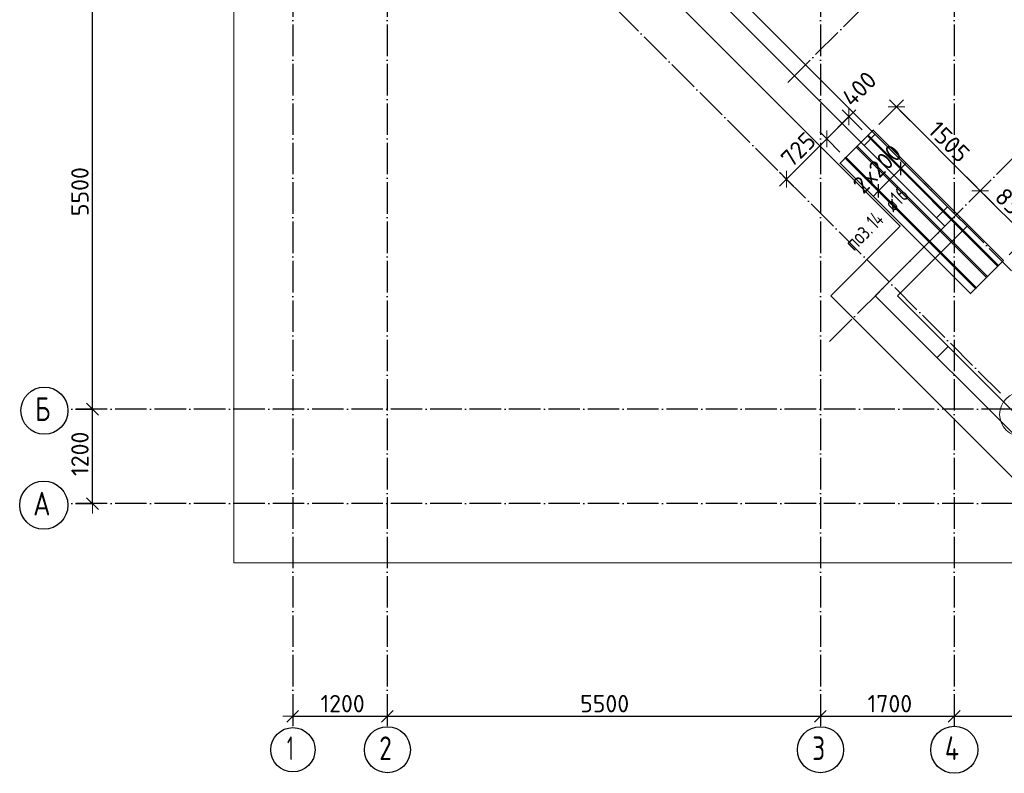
# Model space of a CAD drawing. Header units: millimetres. Extents: x -3483 to 105345, y -283423 to 72284.
# Tile 21 of 155: x 36532 to 49036, y -143423 to -133856. Entities that reach past the tile are written whole.
import ezdxf

# ---------------------------------------------------------------- set-up
doc = ezdxf.new("R2010")
doc.units = ezdxf.units.MM
doc.header["$PDMODE"] = 65
for name, pattern in [('______11', [500, 400, -50, 0, -50]), ('______2', [270, 200, -70]), ('______5', [1100, 800, -100, 100, -100])]:
    doc.linetypes.add(name, pattern=pattern)
for name, color, linetype, lineweight in [('Standard', 7, 'Continuous', 25), ('Размерная линия_ общее', 7, 'Continuous', 13), ('Стена_ общее', 7, 'Continuous', 35), ('Фундамент_ общее', 7, 'Continuous', 35)]:
    doc.layers.add(name, color=color, linetype=linetype, lineweight=lineweight)
doc.layers.add('Арм.стержн.Доп. Арм ниж.зоны У', color=7, linetype='Continuous', lineweight=35, true_color=0x1cff1c)
doc.layers.add('Осевая линия_ общее', color=7, linetype='______5', lineweight=13, true_color=0xa0a0a0)
doc.styles.add('ISOCPEUR', font='ISOCPEUR')
doc.dimstyles.new('DIMSTYLE_4', dxfattribs={"dimtxt": 220, "dimasz": 250, "dimexe": 0, "dimexo": 0, "dimgap": 110, "dimtad": 2, "dimdec": 0, "dimrnd": 5, "dimzin": 12, "dimdsep": 46, "dimtxsty": 'ISOCPEUR', "dimblk1": 'ALL_ML_STRICH', "dimblk2": 'ALL_ML_STRICH', "dimsah": 1, "dimcen": 0, "dimclrd": 7, "dimclre": 256, "dimclrt": 7, "dimadec": 0, "dimazin": 0, "dimtfac": 1, "dimtdec": 0, "dimtix": 1, "dimtmove": 2, "dimatfit": 3, "dimfxl": 0, "dimtzin": 0, "dimlwd": 0, "dimlwe": -3, "dimarcsym": 0})
doc.dimstyles.new('DIMSTYLE_5', dxfattribs={"dimtxt": 220, "dimasz": 250, "dimexe": 0, "dimexo": 0, "dimgap": 110, "dimtad": 2, "dimdec": 0, "dimrnd": 5, "dimzin": 12, "dimdsep": 46, "dimtxsty": 'ISOCPEUR', "dimblk1": 'ALL_ML_STRICH', "dimblk2": 'ALL_ML_STRICH', "dimsah": 1, "dimcen": 0, "dimclrd": 7, "dimclre": 256, "dimclrt": 7, "dimadec": 0, "dimazin": 0, "dimtfac": 1, "dimtdec": 0, "dimtix": 1, "dimtmove": 2, "dimatfit": 3, "dimfxl": 0, "dimtvp": 1.2, "dimtzin": 0, "dimlwd": 0, "dimlwe": -3, "dimarcsym": 0})

# ---------------------------------------------------------------- blocks, each defined once
blk = doc.blocks.new('ALL_ML_STRICH')
at = {"color": 0, "linetype": 'ByBlock', "lineweight": -2}
for p, q in [((-1, 0), (0.5, 0)), ((-0.3, -0.3), (0.3, 0.3)), ((0, -0.5), (0, 0.5))]:
    blk.add_line(p, q, dxfattribs=at)
blk = doc.blocks.new('*D86')
at = {"layer": 'DEFPOINTS', "color": 7, "linetype": 'Continuous', "lineweight": 13, "transparency": 33554687}
for p in [(37142, -138800), (37142, -140000), (37457, -140000)]:
    blk.add_point(p, dxfattribs=at)
at = {"layer": 'Размерная линия_ общее', "color": 253, "linetype": 'Continuous', "lineweight": -2, "true_color": 0xa0a0a0, "transparency": 33554687}
for p, q in [((37242, -138800), (37457, -138800)), ((37242, -140000), (37457, -140000))]:
    blk.add_line(p, q, dxfattribs=at)
at = {"layer": 'Размерная линия_ общее', "color": 7, "linetype": 'Continuous', "lineweight": -2, "transparency": 33554687}
blk.add_line((37457, -140000), (37457, -138800), dxfattribs=at)
at = {"layer": 'Размерная линия_ общее', "color": 7, "linetype": 'Continuous', "lineweight": 13, "transparency": 33554687, "xscale": 250, "yscale": 250, "zscale": 250}
for p, rotation in [((37457, -138800), 90), ((37457, -140000), 270)]:
    blk.add_blockref('ALL_ML_STRICH', p, dxfattribs=dict(at, rotation=rotation))
at = {"layer": 'Размерная линия_ общее', "color": 7, "linetype": 'Continuous', "lineweight": 13, "transparency": 33554687, "insert": (37297, -139367), "char_height": 220, "width": 880, "attachment_point": 5, "rotation": 90, "style": 'ISOCPEUR'}
blk.add_mtext('\\A1;{1200}', dxfattribs=at)
blk = doc.blocks.new('*D87')
at = {"layer": 'DEFPOINTS', "color": 7, "linetype": 'Continuous', "lineweight": 13, "transparency": 33554687}
for p in [(37142, -133300), (37142, -138800), (37457, -138800)]:
    blk.add_point(p, dxfattribs=at)
at = {"layer": 'Размерная линия_ общее', "color": 253, "linetype": 'Continuous', "lineweight": -2, "true_color": 0xa0a0a0, "transparency": 33554687}
for p, q in [((37242, -133300), (37457, -133300)), ((37242, -138800), (37457, -138800))]:
    blk.add_line(p, q, dxfattribs=at)
at = {"layer": 'Размерная линия_ общее', "color": 7, "linetype": 'Continuous', "lineweight": -2, "transparency": 33554687}
blk.add_line((37457, -138800), (37457, -133300), dxfattribs=at)
at = {"layer": 'Размерная линия_ общее', "color": 7, "linetype": 'Continuous', "lineweight": 13, "transparency": 33554687, "xscale": 250, "yscale": 250, "zscale": 250}
for p, rotation in [((37457, -133300), 90), ((37457, -138800), 270)]:
    blk.add_blockref('ALL_ML_STRICH', p, dxfattribs=dict(at, rotation=rotation))
at = {"layer": 'Размерная линия_ общее', "color": 7, "linetype": 'Continuous', "lineweight": 13, "transparency": 33554687, "insert": (37297, -136039), "char_height": 220, "width": 880, "attachment_point": 5, "rotation": 90, "style": 'ISOCPEUR'}
blk.add_mtext('\\A1;{5500}', dxfattribs=at)
blk = doc.blocks.new('*D100')
at = {"layer": 'DEFPOINTS', "color": 7, "linetype": 'Continuous', "lineweight": 13, "transparency": 33554687}
for p in [(41200, -142638), (40000, -142689), (40000, -142699)]:
    blk.add_point(p, dxfattribs=at)
at = {"layer": 'Размерная линия_ общее', "color": 253, "linetype": 'Continuous', "lineweight": -2, "true_color": 0xa0a0a0, "transparency": 33554687}
for p, q in [((40000, -142699), (40000, -142699)), ((41200, -142699), (41200, -142699))]:
    blk.add_line(p, q, dxfattribs=at)
at = {"layer": 'Размерная линия_ общее', "color": 7, "linetype": 'Continuous', "lineweight": -2, "transparency": 33554687}
blk.add_line((40000, -142699), (41200, -142699), dxfattribs=at)
at = {"layer": 'Размерная линия_ общее', "color": 7, "linetype": 'Continuous', "lineweight": 13, "transparency": 33554687, "xscale": 250, "yscale": 250, "zscale": 250, "rotation": 180}
blk.add_blockref('ALL_ML_STRICH', (40000, -142699), dxfattribs=at)
at = {"layer": 'Размерная линия_ общее', "color": 7, "linetype": 'Continuous', "lineweight": 13, "transparency": 33554687, "xscale": 250, "yscale": 250, "zscale": 250}
blk.add_blockref('ALL_ML_STRICH', (41200, -142699), dxfattribs=at)
at = {"layer": 'Размерная линия_ общее', "color": 7, "linetype": 'Continuous', "lineweight": 13, "transparency": 33554687, "insert": (40633, -142539), "char_height": 220, "width": 880, "attachment_point": 5, "style": 'ISOCPEUR'}
blk.add_mtext('\\A1;{1200}', dxfattribs=at)
blk = doc.blocks.new('*D101')
at = {"layer": 'DEFPOINTS', "color": 7, "linetype": 'Continuous', "lineweight": 13, "transparency": 33554687}
for p in [(41200, -142638), (46700, -142621), (41200, -142699)]:
    blk.add_point(p, dxfattribs=at)
at = {"layer": 'Размерная линия_ общее', "color": 253, "linetype": 'Continuous', "lineweight": -2, "true_color": 0xa0a0a0, "transparency": 33554687}
for p, q in [((41200, -142699), (41200, -142699)), ((46700, -142699), (46700, -142699))]:
    blk.add_line(p, q, dxfattribs=at)
at = {"layer": 'Размерная линия_ общее', "color": 7, "linetype": 'Continuous', "lineweight": -2, "transparency": 33554687}
blk.add_line((41200, -142699), (46700, -142699), dxfattribs=at)
at = {"layer": 'Размерная линия_ общее', "color": 7, "linetype": 'Continuous', "lineweight": 13, "transparency": 33554687, "xscale": 250, "yscale": 250, "zscale": 250, "rotation": 180}
blk.add_blockref('ALL_ML_STRICH', (41200, -142699), dxfattribs=at)
at = {"layer": 'Размерная линия_ общее', "color": 7, "linetype": 'Continuous', "lineweight": 13, "transparency": 33554687, "xscale": 250, "yscale": 250, "zscale": 250}
blk.add_blockref('ALL_ML_STRICH', (46700, -142699), dxfattribs=at)
at = {"layer": 'Размерная линия_ общее', "color": 7, "linetype": 'Continuous', "lineweight": 13, "transparency": 33554687, "insert": (43961, -142539), "char_height": 220, "width": 880, "attachment_point": 5, "style": 'ISOCPEUR'}
blk.add_mtext('\\A1;{5500}', dxfattribs=at)
blk = doc.blocks.new('*D102')
at = {"layer": 'DEFPOINTS', "color": 7, "linetype": 'Continuous', "lineweight": 13, "transparency": 33554687}
for p in [(48400, -142452), (46700, -142621), (46700, -142699)]:
    blk.add_point(p, dxfattribs=at)
at = {"layer": 'Размерная линия_ общее', "color": 253, "linetype": 'Continuous', "lineweight": -2, "true_color": 0xa0a0a0, "transparency": 33554687}
for p, q in [((48400, -142552), (48400, -142699)), ((46700, -142699), (46700, -142699))]:
    blk.add_line(p, q, dxfattribs=at)
at = {"layer": 'Размерная линия_ общее', "color": 7, "linetype": 'Continuous', "lineweight": -2, "transparency": 33554687}
blk.add_line((46700, -142699), (48400, -142699), dxfattribs=at)
at = {"layer": 'Размерная линия_ общее', "color": 7, "linetype": 'Continuous', "lineweight": 13, "transparency": 33554687, "xscale": 250, "yscale": 250, "zscale": 250, "rotation": 180}
blk.add_blockref('ALL_ML_STRICH', (46700, -142699), dxfattribs=at)
at = {"layer": 'Размерная линия_ общее', "color": 7, "linetype": 'Continuous', "lineweight": 13, "transparency": 33554687, "xscale": 250, "yscale": 250, "zscale": 250}
blk.add_blockref('ALL_ML_STRICH', (48400, -142699), dxfattribs=at)
at = {"layer": 'Размерная линия_ общее', "color": 7, "linetype": 'Continuous', "lineweight": 13, "transparency": 33554687, "insert": (47583, -142539), "char_height": 220, "width": 880, "attachment_point": 5, "style": 'ISOCPEUR'}
blk.add_mtext('\\A1;{1700}', dxfattribs=at)
blk = doc.blocks.new('*D103')
at = {"layer": 'DEFPOINTS', "color": 7, "linetype": 'Continuous', "lineweight": 13, "transparency": 33554687}
for p in [(48400, -142452), (53900, -142560), (48400, -142699)]:
    blk.add_point(p, dxfattribs=at)
at = {"layer": 'Размерная линия_ общее', "color": 253, "linetype": 'Continuous', "lineweight": -2, "true_color": 0xa0a0a0, "transparency": 33554687}
for p, q in [((48400, -142552), (48400, -142699)), ((53900, -142660), (53900, -142699))]:
    blk.add_line(p, q, dxfattribs=at)
at = {"layer": 'Размерная линия_ общее', "color": 7, "linetype": 'Continuous', "lineweight": -2, "transparency": 33554687}
blk.add_line((48400, -142699), (53900, -142699), dxfattribs=at)
at = {"layer": 'Размерная линия_ общее', "color": 7, "linetype": 'Continuous', "lineweight": 13, "transparency": 33554687, "xscale": 250, "yscale": 250, "zscale": 250, "rotation": 180}
blk.add_blockref('ALL_ML_STRICH', (48400, -142699), dxfattribs=at)
at = {"layer": 'Размерная линия_ общее', "color": 7, "linetype": 'Continuous', "lineweight": 13, "transparency": 33554687, "xscale": 250, "yscale": 250, "zscale": 250}
blk.add_blockref('ALL_ML_STRICH', (53900, -142699), dxfattribs=at)
at = {"layer": 'Размерная линия_ общее', "color": 7, "linetype": 'Continuous', "lineweight": 13, "transparency": 33554687, "insert": (51161, -142539), "char_height": 220, "width": 880, "attachment_point": 5, "style": 'ISOCPEUR'}
blk.add_mtext('\\A1;{5500}', dxfattribs=at)
blk = doc.blocks.new('СЛОЖНЫЙ_ОБЪЕКТ_4')
at = {"layer": 'Стена_ общее', "color": 9, "linetype": 'Continuous', "lineweight": -3, "true_color": 0xc7c7c7, "transparency": 33554687}
for p, q in [((43451, -131365), (48422, -136336)), ((48281, -136478), (43451, -131648)), ((48564, -136478), (48422, -136336)), ((48281, -136478), (47538, -137220)), ((47680, -137361), (48564, -136478)), ((47397, -137361), (47538, -137220)), ((50286, -140250), (47397, -137361)), ((47680, -137361), (50368, -140050))]:
    blk.add_line(p, q, dxfattribs=at)
at = {"layer": 'Стена_ общее', "color": 9, "linetype": '______2', "lineweight": -3, "true_color": 0xc7c7c7, "transparency": 33554687}
for p, q in [((47397, -135311), (47256, -135452)), ((48175, -136371), (48316, -136230)), ((48323, -138005), (48182, -138146))]:
    blk.add_line(p, q, dxfattribs=at)
blk = doc.blocks.new('*D435')
at = {"layer": 'DEFPOINTS', "color": 7, "linetype": 'Continuous', "lineweight": 13, "transparency": 33554687}
for p in [(47666, -134962), (47372, -135257), (48658, -136100)]:
    blk.add_point(p, dxfattribs=at)
at = {"layer": 'Размерная линия_ общее', "color": 253, "linetype": 'Continuous', "lineweight": -2, "true_color": 0xa0a0a0, "transparency": 33554687}
for p, q in [((47442, -135186), (47666, -134962)), ((48729, -136029), (48731, -136027))]:
    blk.add_line(p, q, dxfattribs=at)
at = {"layer": 'Размерная линия_ общее', "color": 7, "linetype": 'Continuous', "lineweight": -2, "transparency": 33554687}
blk.add_line((47666, -134962), (48731, -136027), dxfattribs=at)
at = {"layer": 'Размерная линия_ общее', "color": 7, "linetype": 'Continuous', "lineweight": 13, "transparency": 33554687, "xscale": 250, "yscale": 250, "zscale": 250}
for p, rotation in [((47666, -134962), 134.9999999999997), ((48731, -136027), 314.9999999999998)]:
    blk.add_blockref('ALL_ML_STRICH', p, dxfattribs=dict(at, rotation=rotation))
at = {"layer": 'Размерная линия_ общее', "color": 7, "linetype": 'Continuous', "lineweight": 13, "transparency": 33554687, "insert": (48335, -135405), "char_height": 220, "width": 880, "attachment_point": 5, "rotation": 315, "style": 'ISOCPEUR'}
blk.add_mtext('\\A1;{1505}', dxfattribs=at)
blk = doc.blocks.new('*D436')
at = {"layer": 'DEFPOINTS', "color": 7, "linetype": 'Continuous', "lineweight": 13, "transparency": 33554687}
for p in [(48731, -136027), (48658, -136100), (49026, -136911)]:
    blk.add_point(p, dxfattribs=at)
at = {"layer": 'Размерная линия_ общее', "color": 253, "linetype": 'Continuous', "lineweight": -2, "true_color": 0xa0a0a0, "transparency": 33554687}
for p, q in [((48729, -136029), (48731, -136027)), ((49097, -136841), (49321, -136617))]:
    blk.add_line(p, q, dxfattribs=at)
at = {"layer": 'Размерная линия_ общее', "color": 7, "linetype": 'Continuous', "lineweight": -2, "transparency": 33554687}
blk.add_line((48731, -136027), (49321, -136617), dxfattribs=at)
at = {"layer": 'Размерная линия_ общее', "color": 7, "linetype": 'Continuous', "lineweight": 13, "transparency": 33554687, "xscale": 250, "yscale": 250, "zscale": 250}
for p, rotation in [((48731, -136027), 134.9999999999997), ((49321, -136617), 314.9999999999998)]:
    blk.add_blockref('ALL_ML_STRICH', p, dxfattribs=dict(at, rotation=rotation))
at = {"layer": 'Размерная линия_ общее', "color": 7, "linetype": 'Continuous', "lineweight": 13, "transparency": 33554687, "insert": (49147, -136217), "char_height": 220, "width": 660, "attachment_point": 5, "rotation": 315, "style": 'ISOCPEUR'}
blk.add_mtext('\\A1;{835}', dxfattribs=at)
blk = doc.blocks.new('*D437')
at = {"layer": 'DEFPOINTS', "color": 7, "linetype": 'Continuous', "lineweight": 13, "transparency": 33554687}
for p in [(47064, -135087), (47303, -135326), (47020, -135608)]:
    blk.add_point(p, dxfattribs=at)
at = {"layer": 'Размерная линия_ общее', "color": 7, "linetype": 'Continuous', "lineweight": -2, "transparency": 33554687}
blk.add_line((47064, -135087), (46781, -135370), dxfattribs=at)
at = {"layer": 'Размерная линия_ общее', "color": 253, "linetype": 'Continuous', "lineweight": -2, "true_color": 0xa0a0a0, "transparency": 33554687}
for p, q in [((47232, -135255), (47064, -135087)), ((46949, -135538), (46781, -135370))]:
    blk.add_line(p, q, dxfattribs=at)
at = {"layer": 'Размерная линия_ общее', "color": 7, "linetype": 'Continuous', "lineweight": 13, "transparency": 33554687, "xscale": 250, "yscale": 250, "zscale": 250}
for p, rotation in [((47064, -135087), 45.00000000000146), ((46781, -135370), 225.0000000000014)]:
    blk.add_blockref('ALL_ML_STRICH', p, dxfattribs=dict(at, rotation=rotation))
at = {"layer": 'Размерная линия_ общее', "color": 7, "linetype": 'Continuous', "lineweight": 13, "transparency": 33554687, "insert": (47191, -134733), "char_height": 220, "width": 660, "attachment_point": 5, "rotation": 45, "style": 'ISOCPEUR'}
blk.add_mtext('\\A1;{400}', dxfattribs=at)
blk = doc.blocks.new('*D438')
at = {"layer": 'DEFPOINTS', "color": 7, "linetype": 'Continuous', "lineweight": 13, "transparency": 33554687}
for p in [(46781, -135370), (47020, -135608), (46283, -135894)]:
    blk.add_point(p, dxfattribs=at)
at = {"layer": 'Размерная линия_ общее', "color": 7, "linetype": 'Continuous', "lineweight": -2, "transparency": 33554687}
blk.add_line((46781, -135370), (46270, -135881), dxfattribs=at)
at = {"layer": 'Размерная линия_ общее', "color": 253, "linetype": 'Continuous', "lineweight": -2, "true_color": 0xa0a0a0, "transparency": 33554687}
for p, q in [((46949, -135538), (46781, -135370)), ((46270, -135881), (46270, -135881))]:
    blk.add_line(p, q, dxfattribs=at)
at = {"layer": 'Размерная линия_ общее', "color": 7, "linetype": 'Continuous', "lineweight": 13, "transparency": 33554687, "xscale": 250, "yscale": 250, "zscale": 250}
for p, rotation in [((46781, -135370), 45.00000000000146), ((46270, -135881), 225.0000000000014)]:
    blk.add_blockref('ALL_ML_STRICH', p, dxfattribs=dict(at, rotation=rotation))
at = {"layer": 'Размерная линия_ общее', "color": 7, "linetype": 'Continuous', "lineweight": 13, "transparency": 33554687, "insert": (46420, -135505), "char_height": 220, "width": 660, "attachment_point": 5, "rotation": 45, "style": 'ISOCPEUR'}
blk.add_mtext('\\A1;{725}', dxfattribs=at)
blk = doc.blocks.new('СЛОЖНЫЙ_ОБЪЕКТ_8')
at = {"layer": 'Осевая линия_ общее', "color": 253, "linetype": '______11', "lineweight": -3, "true_color": 0xa0a0a0, "transparency": 33554687}
for p, q in [((46287, -134653), (60981, -119960)), ((46817, -137941), (62890, -121869)), ((48988, -138599), (42758, -132369)), ((49836, -137750), (48019, -135933))]:
    blk.add_line(p, q, dxfattribs=at)
at = {"layer": 'Осевая линия_ общее', "color": 7, "linetype": 'Continuous', "lineweight": 13, "transparency": 33554687}
blk.add_circle((49259, -138867), 282, dxfattribs=at)

msp = doc.modelspace()

# ---------------------------------------------------------------- linework, layer by layer
at = {"layer": 'Standard', "color": 7, "linetype": 'Continuous', "lineweight": 13, "transparency": 33554687}
msp.add_lwpolyline([(39250, -140750), (65250, -140750), (65250, -93310), (39250, -93310), (39250, -140750)], dxfattribs=at)
at = {"layer": 'Арм.стержн.Доп. Арм ниж.зоны У', "color": 7, "linetype": 'Continuous', "lineweight": 25, "transparency": 33554687}
for p, q in [((47722.4, -135830.1), (47722.4, -135660.4)), ((47439.6, -136112.9), (47439.6, -135943.2))]:
    msp.add_line(p, q, dxfattribs=at)
at = {"layer": 'Арм.стержн.Доп. Арм ниж.зоны У', "color": 7, "linetype": 'Continuous', "lineweight": 13, "transparency": 33554687}
for p, q in [((47439.6, -136028.1), (47722.4, -135745.3)), ((47722.4, -135745.3), (47793.2, -135674.5)), ((47439.6, -136028.1), (47368.9, -136098.8))]:
    msp.add_line(p, q, dxfattribs=at)
at = {"layer": 'Арм.стержн.Доп. Арм ниж.зоны У', "color": 253, "linetype": 'Continuous', "lineweight": -3, "true_color": 0xa0a0a0, "transparency": 33554687}
for p, q in [((47722.4, -135745.3), (47651.7, -135674.5)), ((47722.4, -135745.3), (47793.2, -135816)), ((47439.6, -136028.1), (47368.9, -135957.4)), ((47439.6, -136028.1), (47510.3, -136098.8))]:
    msp.add_line(p, q, dxfattribs=at)
at = {"layer": 'Арм.стержн.Доп. Арм ниж.зоны У', "color": 52, "linetype": 'Continuous', "lineweight": 35, "transparency": 33554687}
msp.add_lwpolyline([(49026.4, -136911.3), (47371.8, -135256.7), (46951.1, -135677.4), (48605.7, -137332.1), (49026.4, -136911.3)], dxfattribs=at)
at = {"layer": 'Арм.стержн.Доп. Арм ниж.зоны У', "color": 41, "linetype": 'Continuous', "lineweight": 25, "transparency": 33554687}
for points in [[(47308.5, -135320), (48963.1, -136974.6), (48951.8, -136985.9), (47297.2, -135331.3), (47308.5, -135320)], [(47167.1, -135461.4), (48821.7, -137116), (48810.4, -137127.4), (47155.8, -135472.7), (47167.1, -135461.4)], [(47025.7, -135602.8), (48680.3, -137257.5), (48669, -137268.8), (47014.3, -135614.1), (47025.7, -135602.8)]]:
    msp.add_lwpolyline(points, dxfattribs=at)
at = {"layer": 'Осевая линия_ общее', "color": 253, "linetype": '______11', "lineweight": -3, "true_color": 0xa0a0a0, "transparency": 33554687}
for p, q in [((40000, -93410), (40000, -142827.9)), ((41200, -93410), (41200, -142827.9)), ((46700, -93410), (46700, -142827.9)), ((48400, -93410), (48400, -142827.9)), ((65150, -138800), (37142.2, -138800)), ((65150, -140000), (37142.2, -140000))]:
    msp.add_line(p, q, dxfattribs=at)
at = {"layer": 'Осевая линия_ общее', "color": 7, "linetype": 'Continuous', "lineweight": -3, "transparency": 33554687}
for centre, radius in [((36846, -138819.5), 298.8), ((36838, -140019.5), 305.8), ((40001.9, -143124.6), 281.9), ((41202.4, -143124.6), 292.4), ((46702.4, -143124.6), 292.4), ((48401.3, -143124.6), 298.8)]:
    msp.add_circle(centre, radius, dxfattribs=at)
at = {"layer": 'Фундамент_ общее', "color": 7, "lineweight": 25, "transparency": 33554687}
for p, q in [((47715.2, -136477.6), (43451.3, -132213.7)), ((46831.3, -137361.4), (47715.2, -136477.6)), ((50119.9, -140650), (46831.3, -137361.4))]:
    msp.add_line(p, q, dxfattribs=at)
at = {"layer": 'Фундамент_ общее', "color": 7, "linetype": 'Continuous', "lineweight": 25, "transparency": 33554687}
for p, q in [((47715.2, -136477.6), (43451.3, -132213.7)), ((46831.3, -137361.4), (47715.2, -136477.6)), ((50119.9, -140650), (46831.3, -137361.4))]:
    msp.add_line(p, q, dxfattribs=at)

# ---------------------------------------------------------------- block references
at = {"layer": 'Осевая линия_ общее', "color": 253, "linetype": '______11', "lineweight": -3, "true_color": 0xa0a0a0, "transparency": 33554687}
msp.add_blockref('СЛОЖНЫЙ_ОБЪЕКТ_8', (0, 0), dxfattribs=at)
at = {"layer": 'Стена_ общее', "color": 9, "linetype": 'Continuous', "lineweight": -3, "true_color": 0xc7c7c7, "transparency": 33554687}
msp.add_blockref('СЛОЖНЫЙ_ОБЪЕКТ_4', (0, 0), dxfattribs=at)

# ---------------------------------------------------------------- texts
at = {"layer": 'Арм.стержн.Доп. Арм ниж.зоны У', "color": 7, "linetype": 'Continuous', "lineweight": 13, "transparency": 33554687, "insert": (47245.9, -136080.4), "char_height": 220, "width": 873.359, "attachment_point": 7, "rotation": 45, "style": 'ISOCPEUR'}
msp.add_mtext('\\W0.95;2x200', dxfattribs=at)
at = {"layer": 'Арм.стержн.Доп. Арм ниж.зоны У', "color": 7, "linetype": 'Continuous', "lineweight": 25, "transparency": 33554687, "char_height": 200, "attachment_point": 7, "rotation": 45, "style": 'ISOCPEUR'}
for s, insert, width in [('\\W0.74; ø16 ', (47560.2, -136373.6), 624.254), ('\\W0.64;14', (47407, -136526.9), 280.312), ('\\W0.77;поз.', (47130, -136803.8), 468.039)]:
    msp.add_mtext(s, dxfattribs=dict(at, insert=insert, width=width))
at = {"layer": 'Осевая линия_ общее', "color": 7, "linetype": 'Continuous', "lineweight": -3, "transparency": 33554687, "char_height": 300, "attachment_point": 7, "style": 'ISOCPEUR'}
for s, insert, width in [('\\W0.80;Б', (36726, -138950), 359.833), ('\\W0.82;А', (36703, -140150), 392.646), ('\\W0.56;1', (39926.9, -143255.1), 233.333), ('\\W0.78;2', (41097.4, -143255.1), 326.407), ('\\W0.78;3', (46597.4, -143255.1), 326.407), ('\\W0.80;4', (48281.3, -143255.1), 359.833)]:
    msp.add_mtext(s, dxfattribs=dict(at, insert=insert, width=width))

# ---------------------------------------------------------------- dimensions: what is measured, and where the dimension line sits
at = {"layer": 'Размерная линия_ общее', "color": 7, "linetype": 'Continuous', "lineweight": 13, "transparency": 33554687}
for base, p1, p2, angle, dimstyle, picture, middle in [((37457.3, -133300), (37242.2, -138800), (37242.2, -133300), 90, 'DIMSTYLE_4', '*D87', (37297.3, -136039)), ((46781.4, -135369.9), (47232.1, -135254.9), (46949.3, -135537.8), 225, 'DIMSTYLE_5', '*D437', (47191.4, -134733.4)), ((48731.1, -136027.3), (47442.5, -135186), (48729, -136029.4), 315, 'DIMSTYLE_4', '*D435', (48335.1, -135405.1)), ((46270.2, -135881.1), (46949.3, -135537.8), (46270.2, -135881.1), 225, 'DIMSTYLE_4', '*D438', (46420.4, -135504.5)), ((49320.7, -136617), (48729, -136029.4), (49097.1, -136840.6), 315, 'DIMSTYLE_4', '*D436', (49146.8, -136216.8)), ((37457.3, -138800), (37242.2, -140000), (37242.2, -138800), 90, 'DIMSTYLE_4', '*D86', (37297.3, -139367))]:
    dim = msp.add_linear_dim(base=base, p1=p1, p2=p2, angle=angle, dimstyle=dimstyle, override={"dimpost": '<>', "dimclrd": 7, "dimclre": 253, "dimclrt": 7, "dimlwd": 0, "dimlwe": 65533}, dxfattribs=at)
    dim.commit()
    dim.dimension.update_dxf_attribs({"geometry": picture, "text_midpoint": middle, "dimtype": 160})
for base, p1, p2, picture, middle in [((41200, -142698.8), (40000, -142698.8), (41200, -142698.8), '*D100', (40633, -142538.8)), ((46700, -142698.8), (41200, -142698.8), (46700, -142698.8), '*D101', (43961, -142538.8)), ((48400, -142698.8), (46700, -142698.8), (48400, -142551.6), '*D102', (47583, -142538.8)), ((53900, -142698.8), (48400, -142551.6), (53900, -142660), '*D103', (51161, -142538.8))]:
    dim = msp.add_linear_dim(base=base, p1=p1, p2=p2, dimstyle='DIMSTYLE_4', override={"dimpost": '<>', "dimclrd": 7, "dimclre": 253, "dimclrt": 7, "dimlwd": 0, "dimlwe": 65533}, dxfattribs=at)
    dim.commit()
    dim.dimension.update_dxf_attribs({"geometry": picture, "text_midpoint": middle, "dimtype": 160})

doc.saveas('drawing.dxf')
